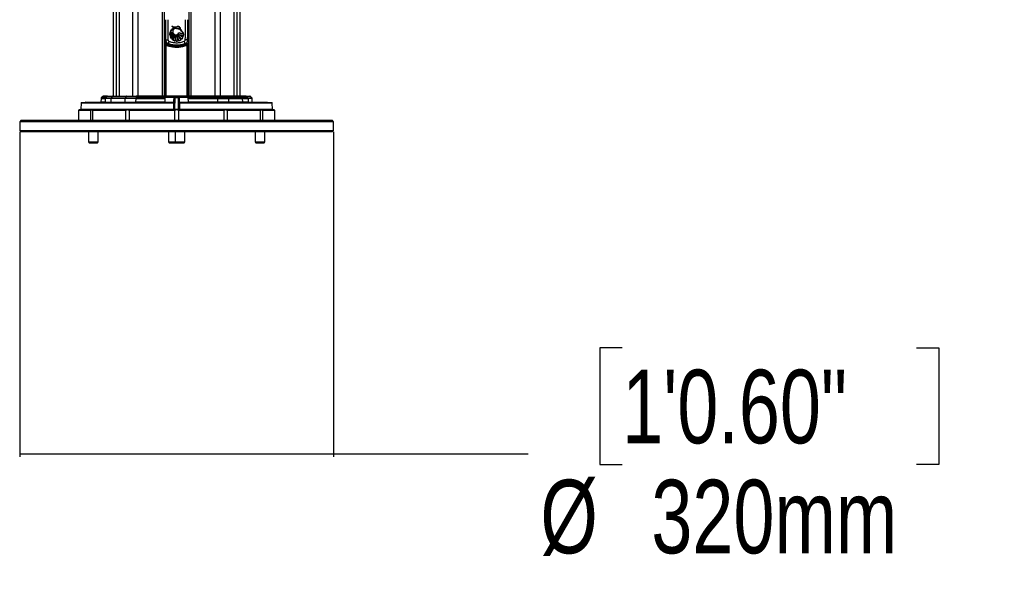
# Model space of a CAD drawing. Header units: millimetres. Extents: x 20 to 26560, y 40 to 17955.
# Tile 79 of 90: x 22239 to 24247, y 598 to 1733. Entities that reach past the tile are written whole.
import ezdxf

# ---------------------------------------------------------------- set-up
doc = ezdxf.new("R2010")
doc.units = ezdxf.units.MM
doc.header["$LTSCALE"] = 2
doc.layers.add('COMPONENT_GEOMETRY', color=7, linetype='Continuous')
doc.styles.add('SLDTEXTSTYLE0', font='TXT', dxfattribs={"width": 0.75})
doc.dimstyles.new('SLDDIMSTYLE0', dxfattribs={"dimtxt": 150, "dimasz": 6.604, "dimexe": 0, "dimexo": 0.0625, "dimgap": 37.5, "dimtad": 0, "dimtih": 1, "dimtoh": 1, "dimdec": 1, "dimrnd": 1e-09, "dimzin": 12, "dimdsep": 46, "dimtxsty": 'SLDTEXTSTYLE0', "dimsah": 1, "dimcen": 0.09, "dimadec": 0, "dimazin": 3, "dimtfac": 1, "dimtdec": 1, "dimtofl": 0, "dimtmove": 0, "dimatfit": 3, "dimfxl": 1, "dimfrac": 2, "dimtolj": 1, "dimtzin": 12, "dimarcsym": 0})

# ---------------------------------------------------------------- blocks, each defined once
blk = doc.blocks.new('_D_5')
at = {"layer": 'COMPONENT_GEOMETRY', "color": 7}
for p, q in [((22239.5, 1504.4), (22239.5, 841.5)), ((22879.5, 1504.4), (22879.5, 841.5)), ((23468.1, 1063.9), (23422.4, 1063.9)), ((23422.4, 1063.9), (23422.4, 825.7)), ((24068.3, 1063.9), (24114, 1063.9)), ((24114, 1063.9), (24114, 825.7)), ((22239.5, 847.8), (22879.5, 847.8)), ((22879.5, 847.8), (23276.3, 847.8)), ((23422.4, 825.7), (23468.1, 825.7)), ((24114, 825.7), (24068.3, 825.7))]:
    blk.add_line(p, q, dxfattribs=at)
for points in [[(22239.5, 847.8), (22246.1, 846.8), (22246.1, 848.8)], [(22879.5, 847.8), (22872.9, 848.8), (22872.9, 846.8)]]:
    blk.add_solid(points, dxfattribs=at)
at = {"layer": 'COMPONENT_GEOMETRY', "color": 7, "char_height": 150, "attachment_point": 1, "style": 'SLDTEXTSTYLE0'}
for s, insert in [('1\'0.60"', (23468.1, 1019.1)), ('%%c', (23301.3, 794.7)), ('320mm', (23527.5, 794.7))]:
    blk.add_mtext(s, dxfattribs=dict(at, insert=insert))

msp = doc.modelspace()

# ---------------------------------------------------------------- linework, layer by layer
at = {"color": 7, "linetype": 'Continuous', "lineweight": 25}
for p, q in [((22429.93, 5793.95), (22429.93, 1576.96)), ((22689.06, 1576.96), (22689.06, 5793.95)), ((22534.86, 1576.96), (22534.86, 5174.87)), ((22584.14, 5174.71), (22584.14, 1576.96)), ((22535.51, 1724.01), (22535.51, 1726.01)), ((22535.51, 1724.01), (22535.51, 1685.76)), ((22546, 1705.27), (22546.56, 1707.57)), ((22546.56, 1707.57), (22551.38, 1706.49)), ((22551.38, 1706.49), (22546.84, 1708.31)), ((22554.74, 1716.1), (22558.69, 1717.26)), ((22583.48, 1726.01), (22583.48, 1724.01)), ((22583.48, 1685.76), (22583.48, 1724.01)), ((22545.89, 1702.06), (22545.91, 1704.48)), ((22552.61, 1704.18), (22545.89, 1702.06)), ((22545.91, 1704.48), (22551.99, 1705.14)), ((22551.99, 1705.14), (22546, 1705.27)), ((22546, 1701.07), (22552.61, 1704.18)), ((22546.69, 1698.4), (22546, 1701.07)), ((22553.35, 1703.43), (22546.69, 1698.4)), ((22547.08, 1697.45), (22553.35, 1703.43)), ((22548.68, 1694.78), (22547.08, 1697.45)), ((22552.09, 1691.59), (22549.45, 1693.85)), ((22556.75, 1689.64), (22553.21, 1690.93)), ((22562.39, 1689.59), (22558.25, 1689.4)), ((22567.92, 1692.04), (22563.82, 1689.96)), ((22572.05, 1696.95), (22569.15, 1693.07)), ((22573.53, 1703.43), (22572.74, 1698.55)), ((22535.07, 1684.86), (22535.51, 1685.76)), ((22537.76, 1680.66), (22535.87, 1680.66)), ((22581.23, 1680.66), (22583.12, 1680.66)), ((22583.92, 1684.86), (22583.48, 1685.76)), ((22405.39, 1572.03), (22405.14, 1564.92)), ((22408.97, 1576.37), (22405.97, 1573.37)), ((22418.6, 1576.96), (22410.39, 1576.96)), ((22413.69, 1572.03), (22413.45, 1564.92)), ((22425.58, 1572.03), (22413.69, 1572.03)), ((22417.21, 1576.37), (22414.27, 1573.37)), ((22414.27, 1573.37), (22426, 1573.37)), ((22428.12, 1576.37), (22417.21, 1576.37)), ((22418.6, 1576.96), (22429.12, 1576.96)), ((22425.58, 1572.03), (22425.41, 1564.92)), ((22453.83, 1572.03), (22425.58, 1572.03)), ((22428.12, 1576.37), (22426, 1573.37)), ((22426, 1573.37), (22454.25, 1573.37)), ((22456.37, 1576.37), (22428.12, 1576.37)), ((22429.12, 1576.96), (22457.37, 1576.96)), ((22453.83, 1572.03), (22453.66, 1564.92)), ((22476.02, 1572.03), (22453.83, 1572.03)), ((22456.37, 1576.37), (22454.25, 1573.37)), ((22454.25, 1573.37), (22476.14, 1573.37)), ((22476.73, 1576.37), (22456.37, 1576.37)), ((22457.37, 1576.96), (22477.01, 1576.96)), ((22476.02, 1572.03), (22475.98, 1564.92)), ((22476.73, 1576.37), (22476.14, 1573.37)), ((22536.63, 1576.96), (22477.01, 1576.96)), ((22535.71, 1574.49), (22535.38, 1564.92)), ((22536.63, 1576.95), (22536.5, 1575.46)), ((22555.92, 1575.46), (22536.5, 1575.46)), ((22537.62, 1577.86), (22581.37, 1577.86)), ((22554.15, 1574.46), (22554.15, 1574.49)), ((22554.51, 1550.47), (22554.91, 1573.49)), ((22554.91, 1573.49), (22554.92, 1574.48)), ((22555.91, 1573.49), (22555.5, 1550.47)), ((22555.92, 1575.46), (22555.91, 1573.49)), ((22563.09, 1573.49), (22555.91, 1573.49)), ((22555.92, 1575.46), (22563.07, 1575.46)), ((22563.09, 1573.49), (22563.07, 1575.46)), ((22563.49, 1550.47), (22563.09, 1573.49)), ((22582.5, 1575.46), (22563.13, 1575.46)), ((22564.07, 1574.48), (22564.09, 1573.49)), ((22564.09, 1573.49), (22564.49, 1550.47)), ((22564.84, 1574.49), (22564.84, 1574.46)), ((22641.98, 1576.96), (22582.36, 1576.96)), ((22582.5, 1575.46), (22582.37, 1576.95)), ((22583.61, 1564.92), (22583.28, 1574.49)), ((22661.62, 1576.96), (22641.98, 1576.96)), ((22642.26, 1576.37), (22642.85, 1573.37)), ((22642.26, 1576.37), (22662.62, 1576.37)), ((22664.74, 1573.37), (22642.85, 1573.37)), ((22642.97, 1572.03), (22643.02, 1564.92)), ((22642.97, 1572.03), (22665.16, 1572.03)), ((22689.87, 1576.96), (22661.62, 1576.96)), ((22662.62, 1576.37), (22664.74, 1573.37)), ((22662.62, 1576.37), (22690.87, 1576.37)), ((22692.99, 1573.37), (22664.74, 1573.37)), ((22665.16, 1572.03), (22665.33, 1564.92)), ((22665.16, 1572.03), (22693.41, 1572.03)), ((22700.39, 1576.96), (22689.87, 1576.96)), ((22690.87, 1576.37), (22692.99, 1573.37)), ((22690.87, 1576.37), (22701.78, 1576.37)), ((22704.72, 1573.37), (22692.99, 1573.37)), ((22693.41, 1572.03), (22693.58, 1564.92)), ((22693.41, 1572.03), (22705.3, 1572.03)), ((22700.39, 1576.96), (22708.6, 1576.96)), ((22701.78, 1576.37), (22704.72, 1573.37)), ((22705.3, 1572.03), (22705.54, 1564.92)), ((22713.02, 1573.37), (22710.02, 1576.37)), ((22713.85, 1564.92), (22713.6, 1572.03)), ((22384.42, 1547.96), (22359.53, 1547.96)), ((22359.53, 1547.96), (22359.53, 1527.96)), ((22361.5, 1549.96), (22360.49, 1548.95)), ((22361.5, 1549.96), (22555.01, 1549.96)), ((22364.63, 1562.99), (22364.3, 1550.47)), ((22365.63, 1563.96), (22551.15, 1563.96)), ((22374.02, 1564.52), (22374.02, 1563.96)), ((22374.78, 1564.52), (22374.78, 1563.96)), ((22378.17, 1564.52), (22378.17, 1563.96)), ((22381.32, 1564.46), (22381.32, 1563.96)), ((22381.32, 1564.46), (22384.51, 1564.46)), ((22381.32, 1564.46), (22381.32, 1563.96)), ((22381.32, 1564.46), (22381.32, 1564.46)), ((22383.5, 1564.52), (22383.5, 1564.46)), ((22383.79, 1564.52), (22383.79, 1564.46)), ((22383.88, 1564.52), (22383.88, 1564.46)), ((22383.92, 1564.52), (22383.92, 1564.46)), ((22384.04, 1564.52), (22384.04, 1564.46)), ((22384.12, 1564.52), (22384.12, 1564.46)), ((22384.32, 1564.52), (22384.32, 1564.46)), ((22384.4, 1564.52), (22384.4, 1563.96)), ((22384.42, 1527.96), (22384.42, 1547.96)), ((22384.51, 1564.52), (22384.51, 1563.96)), ((22384.58, 1564.52), (22384.58, 1563.96)), ((22385.95, 1564.46), (22385.95, 1563.96)), ((22386.28, 1563.96), (22386.28, 1564.52)), ((22456.22, 1547.96), (22388.23, 1547.96)), ((22388.23, 1547.96), (22388.23, 1527.96)), ((22392.48, 1564.52), (22392.48, 1563.96)), ((22392.58, 1564.46), (22392.58, 1563.96)), ((22393.91, 1563.96), (22393.91, 1564.52)), ((22394.25, 1564.46), (22397.36, 1564.46)), ((22397.36, 1564.46), (22397.36, 1563.96)), ((22413.45, 1564.92), (22425.41, 1564.92)), ((22425.41, 1564.92), (22453.66, 1564.92)), ((22453.66, 1564.92), (22475.98, 1564.92)), ((22456.22, 1527.96), (22456.22, 1547.96)), ((22555.69, 1547.96), (22462.81, 1547.96)), ((22462.81, 1547.96), (22462.81, 1527.96)), ((22553.77, 1563.9), (22551.15, 1563.96)), ((22551.48, 1564.92), (22553.98, 1564.81)), ((22555.5, 1549.96), (22555.01, 1549.96)), ((22555.5, 1549.96), (22555.5, 1550.47)), ((22555.5, 1550.47), (22563.49, 1550.47)), ((22563.49, 1549.96), (22555.5, 1549.96)), ((22555.69, 1527.96), (22555.69, 1547.96)), ((22656.18, 1547.96), (22563.3, 1547.96)), ((22563.3, 1547.96), (22563.3, 1527.96)), ((22563.49, 1549.96), (22563.49, 1550.47)), ((22563.99, 1549.96), (22563.49, 1549.96)), ((22563.99, 1549.96), (22757.5, 1549.96)), ((22565.01, 1564.81), (22567.51, 1564.92)), ((22567.85, 1563.96), (22565.23, 1563.9)), ((22567.85, 1563.96), (22753.36, 1563.96)), ((22665.33, 1564.92), (22643.02, 1564.92)), ((22656.18, 1527.96), (22656.18, 1547.96)), ((22730.77, 1547.96), (22662.77, 1547.96)), ((22662.77, 1547.96), (22662.77, 1527.96)), ((22693.58, 1564.92), (22665.33, 1564.92)), ((22705.54, 1564.92), (22693.58, 1564.92)), ((22713.03, 1564.46), (22713.03, 1563.96)), ((22715.67, 1563.96), (22715.67, 1564.52)), ((22725.08, 1564.52), (22725.08, 1564.46)), ((22725.13, 1564.52), (22725.13, 1564.46)), ((22725.15, 1564.52), (22725.15, 1564.46)), ((22725.18, 1564.52), (22725.18, 1564.46)), ((22725.24, 1564.52), (22725.24, 1564.46)), ((22725.37, 1564.52), (22725.37, 1564.46)), ((22725.97, 1564.52), (22725.97, 1563.96)), ((22728.52, 1563.96), (22728.52, 1564.52)), ((22729.15, 1564.52), (22729.15, 1563.96)), ((22729.47, 1564.46), (22729.47, 1564.52)), ((22730.77, 1527.96), (22730.77, 1547.96)), ((22731.77, 1563.96), (22731.77, 1564.52)), ((22733.13, 1564.52), (22733.13, 1564.46)), ((22759.46, 1547.96), (22734.57, 1547.96)), ((22734.57, 1547.96), (22734.57, 1527.96)), ((22734.86, 1564.46), (22734.86, 1564.52)), ((22734.95, 1564.46), (22734.95, 1564.52)), ((22735.49, 1563.96), (22735.49, 1564.52)), ((22739.26, 1563.96), (22739.26, 1564.52)), ((22742.56, 1563.96), (22742.56, 1564.52)), ((22744.64, 1563.96), (22744.64, 1564.52)), ((22744.97, 1563.96), (22744.97, 1564.52)), ((22754.69, 1550.47), (22754.36, 1562.99)), ((22758.51, 1548.95), (22757.5, 1549.96)), ((22759.46, 1527.96), (22759.46, 1547.96)), ((22242.5, 1527.96), (22239.5, 1524.96)), ((22242.5, 1527.96), (22335.34, 1527.96)), ((22335.34, 1527.96), (22876.5, 1527.96)), ((22879.5, 1524.96), (22876.5, 1527.96)), ((22239.5, 1524.96), (22239.5, 1506.96)), ((22333.22, 1524.96), (22239.5, 1524.96)), ((22239.5, 1506.96), (22242.5, 1503.96)), ((22239.5, 1506.96), (22333.22, 1506.96)), ((22879.5, 1524.96), (22333.22, 1524.96)), ((22333.22, 1506.96), (22879.5, 1506.96)), ((22876.5, 1503.96), (22879.5, 1506.96)), ((22879.5, 1506.96), (22879.5, 1524.96)), ((22335.34, 1503.96), (22242.5, 1503.96)), ((22876.5, 1503.96), (22335.34, 1503.96)), ((22379.64, 1503.96), (22379.64, 1483.62)), ((22399.64, 1483.62), (22399.64, 1503.96)), ((22542.62, 1503.96), (22542.62, 1483.62)), ((22556.37, 1503.96), (22556.37, 1483.62)), ((22576.37, 1483.62), (22576.37, 1503.96)), ((22719.36, 1503.96), (22719.36, 1483.62)), ((22739.36, 1483.62), (22739.36, 1503.96)), ((22379.64, 1483.62), (22381.29, 1481.96)), ((22379.64, 1483.62), (22384.04, 1483.62)), ((22381.29, 1481.96), (22384.97, 1481.96)), ((22384.04, 1483.62), (22399.64, 1483.62)), ((22384.97, 1481.96), (22397.98, 1481.96)), ((22397.98, 1481.96), (22399.64, 1483.62)), ((22542.62, 1483.62), (22544.28, 1481.96)), ((22542.62, 1483.62), (22556.37, 1483.62)), ((22544.28, 1481.96), (22558.03, 1481.96)), ((22556.37, 1483.62), (22558.03, 1481.96)), ((22556.37, 1483.62), (22574.66, 1483.62)), ((22558.03, 1481.96), (22573.29, 1481.96)), ((22573.29, 1481.96), (22574.71, 1481.96)), ((22574.66, 1483.62), (22576.37, 1483.62)), ((22574.71, 1481.96), (22576.37, 1483.62)), ((22719.36, 1483.62), (22721.01, 1481.96)), ((22719.36, 1483.62), (22739.36, 1483.62)), ((22721.01, 1481.96), (22737.7, 1481.96)), ((22737.7, 1481.96), (22739.36, 1483.62))]:
    msp.add_line(p, q, dxfattribs=at)
at = {"color": 8, "linetype": 'Continuous', "lineweight": 25}
for p, q in [((22429.94, 5793.95), (22429.94, 1576.96)), ((22436.74, 1576.96), (22436.74, 5791.71)), ((22442.21, 5791.49), (22442.21, 1576.96)), ((22470.46, 1576.96), (22470.46, 5789.43)), ((22480.66, 5788.93), (22480.66, 1576.96)), ((22638.33, 1576.96), (22638.33, 5788.93)), ((22648.53, 5789.43), (22648.53, 1576.96)), ((22676.78, 1576.96), (22676.78, 5791.49)), ((22682.25, 5791.71), (22682.25, 1576.96)), ((22689.05, 1576.96), (22689.05, 5793.95)), ((22530.57, 1576.96), (22530.57, 5179.69)), ((22588.43, 5179.82), (22588.43, 1576.96)), ((22534.86, 1728.88), (22536.58, 1728.88)), ((22536.58, 1726.88), (22534.86, 1726.88)), ((22584.14, 1726.88), (22582.46, 1726.88)), ((22582.49, 1728.88), (22584.14, 1728.88)), ((22535.51, 1726.01), (22536.58, 1726.01)), ((22536.59, 1724.01), (22535.51, 1724.01)), ((22583.48, 1724.01), (22582.43, 1724.01)), ((22582.45, 1726.01), (22583.48, 1726.01)), ((22534.86, 1685.92), (22535.51, 1685.76)), ((22535.07, 1684.86), (22534.86, 1684.97)), ((22534.86, 1684.58), (22534.94, 1684.75)), ((22535.87, 1576.96), (22535.87, 1680.66)), ((22537.76, 1680.66), (22537.76, 1577.86)), ((22581.23, 1577.86), (22581.23, 1680.66)), ((22583.12, 1680.66), (22583.12, 1576.96)), ((22584.14, 1684.97), (22583.92, 1684.86)), ((22584.05, 1684.75), (22584.14, 1684.58)), ((22405.39, 1572.03), (22413.69, 1572.03)), ((22414.27, 1573.37), (22405.97, 1573.37)), ((22408.97, 1576.37), (22417.21, 1576.37)), ((22476.02, 1572.03), (22535.63, 1572.03)), ((22535.67, 1573.37), (22476.14, 1573.37)), ((22476.73, 1576.37), (22536.58, 1576.37)), ((22554.15, 1574.49), (22535.71, 1574.49)), ((22582.37, 1576.95), (22536.63, 1576.95)), ((22583.28, 1574.49), (22564.84, 1574.49)), ((22582.42, 1576.37), (22642.26, 1576.37)), ((22642.85, 1573.37), (22583.32, 1573.37)), ((22583.37, 1572.03), (22642.97, 1572.03)), ((22710.02, 1576.37), (22701.78, 1576.37)), ((22704.72, 1573.37), (22713.02, 1573.37)), ((22713.6, 1572.03), (22705.3, 1572.03)), ((22364.3, 1550.47), (22553.54, 1550.47)), ((22553.75, 1562.99), (22364.63, 1562.99)), ((22413.45, 1564.92), (22405.14, 1564.92)), ((22535.38, 1564.92), (22475.98, 1564.92)), ((22535.38, 1564.92), (22551.48, 1564.92)), ((22754.36, 1562.99), (22565.24, 1562.99)), ((22565.46, 1550.47), (22754.69, 1550.47)), ((22567.51, 1564.92), (22583.61, 1564.92)), ((22643.02, 1564.92), (22583.61, 1564.92)), ((22705.54, 1564.92), (22713.85, 1564.92))]:
    msp.add_line(p, q, dxfattribs=at)
at = {"color": 8, "linetype": 'Continuous', "lineweight": 25, "flags": 128}
for points in [[(22537.08, 1691.54), (22537.14, 1691.55), (22537.45, 1691.56), (22537.99, 1691.57), (22538.75, 1691.6), (22539.68, 1691.62), (22540.73, 1691.66), (22541.86, 1691.69)], [(22581.91, 1691.54), (22581.85, 1691.55), (22581.55, 1691.56), (22581, 1691.57), (22580.24, 1691.6), (22579.31, 1691.62), (22578.26, 1691.66), (22577.14, 1691.69)]]:
    msp.add_lwpolyline(points, dxfattribs=at)
at = {"color": 7, "linetype": 'Continuous', "lineweight": 25, "flags": 128}
for points in [[(22476.73, 1576.37), (22476.76, 1576.51), (22476.79, 1576.62), (22476.82, 1576.72), (22476.86, 1576.81), (22476.9, 1576.87), (22476.93, 1576.92), (22476.97, 1576.95), (22477.01, 1576.96)], [(22553.98, 1564.81), (22554.02, 1566.81), (22554.15, 1574.46)], [(22564.84, 1574.46), (22564.88, 1572.46), (22565.01, 1564.81)], [(22642.26, 1576.37), (22642.23, 1576.51), (22642.2, 1576.62), (22642.17, 1576.72), (22642.13, 1576.81), (22642.1, 1576.87), (22642.06, 1576.92), (22642.02, 1576.95), (22641.98, 1576.96)], [(22551.15, 1563.96), (22551.21, 1563.98), (22551.27, 1564.03), (22551.33, 1564.12), (22551.38, 1564.24), (22551.42, 1564.39), (22551.45, 1564.55), (22551.47, 1564.73), (22551.48, 1564.92)], [(22553.54, 1550.47), (22553.56, 1551.96), (22553.7, 1559.95), (22553.75, 1562.99)], [(22565.24, 1562.99), (22565.27, 1560.99), (22565.41, 1552.99), (22565.46, 1550.47)], [(22567.85, 1563.96), (22567.78, 1563.98), (22567.72, 1564.03), (22567.66, 1564.12), (22567.61, 1564.24), (22567.57, 1564.39), (22567.54, 1564.55), (22567.52, 1564.73), (22567.51, 1564.92)]]:
    msp.add_lwpolyline(points, dxfattribs=at)
at = {"color": 7, "linetype": 'Continuous', "lineweight": 25}
for centre, radius, start, end in [((22559.69, 1703.17), 13.84, 161.44205, 171.26478), ((22555.23, 1734.93), 28.7, 252.42277, 262.29992), ((22559.69, 1703.17), 13.84, 110.92308, 158.17558), ((22562.12, 1739.9), 35.09, 244.1715, 252.17965), ((22557.79, 1731.37), 14.14, 234.94908, 273.63364), ((22556.04, 1731.78), 13.58, 242.03083, 289.44489), ((22558.25, 1708.71), 6.69, 90, 335.57879), ((22563.96, 1692), 25.8, 101.77962, 110.92308), ((22534.94, 1677.39), 47.29, 35.54171, 50.97656), ((22533.98, 1683.77), 44.73, 28.15211, 43.18066), ((22575.14, 1675.32), 34.02, 156.53496, 164.84941), ((22559.69, 1703.17), 13.84, 174.57632, 184.60696), ((22540.6, 1730.47), 28.9, 280.55002, 294.57239), ((22546.1, 1730.91), 26.44, 269.57505, 282.86036), ((22549.83, 1743.13), 38.05, 264.23199, 273.24999), ((22538.2, 1726.17), 26.29, 287.27052, 303.24982), ((22559.69, 1703.17), 13.84, 188.73522, 200.1624), ((22529.31, 1728.35), 34.64, 300.12791, 313.97092), ((22529.52, 1722.17), 30.32, 305.37994, 321.8112), ((22559.69, 1703.17), 13.84, 204.39198, 217.30176), ((22529.12, 1713.82), 27.3, 315.76871, 336.04373), ((22525.46, 1711.96), 30.06, 322.95646, 342.12936), ((22559.69, 1703.17), 13.84, 222.28808, 236.73372), ((22514.81, 1707.96), 40.72, 336.30302, 351.80796), ((22525.23, 1701.43), 29.89, 339.42574, 1.38433), ((22559.69, 1703.17), 13.84, 242.12155, 257.73891), ((22528.88, 1691.29), 29.43, 356.32352, 20.40871), ((22527.57, 1694.91), 29.65, 349.76985, 12.94962), ((22534.88, 1683.18), 29.72, 13.1802, 38.17055), ((22532.5, 1685.95), 30.11, 6.95015, 31.21386), ((22559.69, 1703.17), 13.84, 264.04777, 281.25434), ((22545.85, 1678.83), 27.31, 31.41666, 57.40516), ((22541.23, 1679.67), 29.41, 24.86126, 48.91516), ((22554.06, 1672.42), 32.12, 54.4516, 73.94533), ((22548.41, 1672.72), 33.85, 45.7104, 64.57885), ((22559.69, 1703.17), 13.84, 287.39151, 306.4775), ((22561.21, 1676.45), 29.66, 65.45324, 83.93443), ((22559.69, 1703.17), 13.84, 313.14447, 333.28762), ((22559.69, 1703.17), 13.84, 340.52847, 1.07012), ((22543.85, 1675.32), 34.02, 15.15059, 23.46504), ((22559.5, 1734.09), 54.95, 243.6072, 296.3928), ((22559.5, 1734.09), 53.95, 243.6072, 296.3928), ((22537.88, 1680.66), 2, 68.23445, 179.80602), ((22548.04, 1677.02), 10.91, 149.76079, 160.50433), ((22581.12, 1680.66), 2, 0.19398, 111.76555), ((22570.95, 1677.02), 10.91, 19.49567, 30.23921), ((22407.39, 1571.96), 2, 135, 178), ((22410.39, 1574.96), 2, 90, 135), ((22415.71, 1571.96), 2.02, 135.69298, 178.13155), ((22418.6, 1575.02), 1.94, 90.10104, 135.7072), ((22428.04, 1572.01), 2.45, 146.25515, 179.56383), ((22429.18, 1575.71), 1.25, 92.7971, 147.92528), ((22456.29, 1572.01), 2.45, 146.25515, 179.56383), ((22457.43, 1575.71), 1.25, 92.7971, 147.92528), ((22483.59, 1572.06), 7.57, 169.98797, 180.21549), ((22536.71, 1574.46), 1, 90, 178), ((22537.62, 1576.86), 1, 90, 175), ((22554.54, 1580.85), 6.36, 266.50996, 273.49004), ((22554.41, 1580.02), 5.57, 267.29606, 275.28267), ((22555.41, 1559.17), 14.34, 88.00162, 91.99838), ((22555.92, 1574.46), 1, 90, 179), ((22563.07, 1574.46), 1, 1, 90), ((22563.59, 1559.17), 14.34, 88.00162, 91.99838), ((22564.46, 1580.85), 6.36, 266.50996, 273.49004), ((22564.58, 1580.02), 5.57, 264.71733, 272.70394), ((22581.37, 1576.86), 1, 5, 90), ((22582.28, 1574.46), 1, 2, 90), ((22635.4, 1572.06), 7.57, 359.78451, 10.01203), ((22661.56, 1575.71), 1.25, 32.07472, 87.2029), ((22662.7, 1572.01), 2.45, 0.43617, 33.74485), ((22689.81, 1575.71), 1.25, 32.07472, 87.2029), ((22690.95, 1572.01), 2.45, 0.43617, 33.74485), ((22700.39, 1575.02), 1.94, 44.2928, 89.89896), ((22703.28, 1571.96), 2.02, 1.86845, 44.30702), ((22708.6, 1574.96), 2, 45, 90), ((22711.61, 1571.96), 2, 2, 45), ((22364.8, 1550.46), 0.5, 178.5, 270), ((22365.63, 1562.96), 1, 90, 178.5), ((22404.14, 1564.96), 1, 270, 358), ((22412.46, 1564.95), 0.99, 270.54678, 358.58792), ((22424.53, 1564.82), 0.881, 281.02808, 6.54647), ((22452.78, 1564.82), 0.881, 281.02808, 6.54647), ((22474.62, 1564.7), 1.38, 327.51857, 9.41028), ((22534.38, 1564.96), 1, 270, 358), ((22557.79, 1550.34), 4.25, 178.24249, 185.16508), ((22554.15, 1572.35), 9.37, 267.54715, 273.48309), ((22553.79, 1564.87), 0.97, 268.78279, 357.28955), ((22551.83, 1564.85), 2.15, 333.93044, 358.98254), ((22554.25, 1570.34), 5.54, 267.29946, 275.29159), ((22555.01, 1550.46), 0.5, 179, 270), ((22563.99, 1550.46), 0.5, 270, 1), ((22565.21, 1564.87), 0.97, 182.71045, 271.21721), ((22564.75, 1570.34), 5.54, 264.70841, 272.70054), ((22564.84, 1572.35), 9.37, 266.51691, 272.45285), ((22567.16, 1564.85), 2.15, 181.01746, 206.06956), ((22561.21, 1550.34), 4.25, 354.83492, 1.75751), ((22584.61, 1564.96), 1, 182, 270), ((22644.38, 1564.7), 1.38, 170.58972, 212.48143), ((22666.21, 1564.82), 0.881, 173.45353, 258.97192), ((22694.46, 1564.82), 0.881, 173.45353, 258.97192), ((22706.53, 1564.95), 0.99, 181.41208, 269.45322), ((22714.85, 1564.96), 1, 182, 210.68315), ((22753.36, 1562.96), 1, 1.5, 90), ((22754.19, 1550.46), 0.5, 270, 1.5)]:
    msp.add_arc(centre, radius, start, end, dxfattribs=at)
at = {"color": 8, "linetype": 'Continuous', "lineweight": 25}
for centre, major_axis, ratio, start_param, end_param in [((22535.51, 1725.91), (4, 0), 0.0261859, 1.5707963, 1.7358167), ((22535.51, 1723.91), (2, 0), 0.0523718, 1.5707963, 1.9055588), ((22583.48, 1725.91), (4, 0), 0.0261859, 1.4057759, 1.5707963), ((22583.48, 1723.91), (2, 0), 0.0523718, 1.2360338, 1.5707963), ((22586.13, 1734.09), (76.45, 0), 0.9272366, 3.977288, 3.9950774), ((22532.86, 1734.09), (76.45, 0), 0.9272366, 5.4297005, 5.44749)]:
    msp.add_ellipse(centre, major_axis=major_axis, ratio=ratio, start_param=start_param, end_param=end_param, dxfattribs=at)
at = {"color": 7, "linetype": 'Continuous', "lineweight": 25}
for centre, major_axis, start_param, end_param in [((22555.51, 1550.46), (1, -0.01), 1.5710248, 3.1415165), ((22563.49, 1550.46), (1, 0.01), 0.0000761, 1.5705679)]:
    msp.add_ellipse(centre, major_axis=major_axis, ratio=0.0087242, start_param=start_param, end_param=end_param, dxfattribs=at)
for points, knots in [([(22536.56, 1732.83), (22536.55, 1726.43), (22536.53, 1712.66), (22536.92, 1698.9), (22537.13, 1691.55)], [0, 0, 0, 0, 0.4652827, 1, 1, 1, 1]), ([(22541.27, 1732.97), (22541.28, 1727.87), (22541.32, 1714.11), (22541.65, 1700.35), (22541.86, 1691.69)], [0, 0, 0, 0, 0.3702147, 1, 1, 1, 1]), ([(22577.14, 1691.69), (22577.35, 1700.35), (22577.68, 1714.11), (22577.71, 1727.87), (22577.72, 1732.97)], [0, 0, 0, 0, 0.6297853, 1, 1, 1, 1]), ([(22581.89, 1691.55), (22581.97, 1694.31), (22582.33, 1706.78), (22582.57, 1720.59), (22582.47, 1731.63), (22582.46, 1732.97)], [0, 0, 0, 0, 0.2003852, 0.9033327, 1, 1, 1, 1]), ([(22546.84, 1708.31), (22547.56, 1709.7), (22549, 1712.47), (22552.06, 1714.92), (22554.11, 1715.82), (22554.74, 1716.1)], [0, 0, 0, 0, 0.4088162, 0.8176294, 1, 1, 1, 1]), ([(22549.67, 1719.79), (22551.09, 1719.21), (22553.92, 1718.05), (22557.78, 1718.15), (22559.9, 1718.78), (22560.56, 1718.98)], [0, 0, 0, 0, 0.4073123, 0.8146318, 1, 1, 1, 1]), ([(22558.69, 1717.26), (22557.08, 1717.29), (22553.86, 1717.37), (22551.07, 1718.98), (22549.67, 1719.79)], [0, 0, 0, 0, 0.4994679, 1, 1, 1, 1]), ([(22558.25, 1715.39), (22557.5, 1715.32), (22556, 1715.17), (22553.99, 1714.02), (22552.47, 1712.32), (22551.6, 1710.2), (22551.48, 1707.92), (22552.12, 1705.72), (22553.46, 1703.86), (22555.33, 1702.55), (22557.53, 1701.93), (22559.82, 1702.07), (22561.92, 1702.97), (22563.47, 1704.35), (22564.09, 1705.47), (22564.34, 1705.94)], [0, 0, 0, 0, 0.078696, 0.1573916, 0.2360954, 0.3148018, 0.3934965, 0.4721808, 0.5508705, 0.6295737, 0.7082803, 0.7869767, 0.8656654, 0.9443584, 1, 1, 1, 1]), ([(22564.72, 1714.13), (22564.56, 1714.2), (22564.1, 1714.42), (22563.01, 1714.34), (22561.61, 1714.79), (22559.99, 1715.33), (22558.83, 1715.37), (22558.25, 1715.39)], [0, 0, 0, 0, 0.07667783, 0.22832726, 0.48072248, 0.73671617, 1, 1, 1, 1]), ([(22558.25, 1715.39), (22559.07, 1715.35), (22560.59, 1715.26), (22562.31, 1714.44), (22563.58, 1714.39), (22564.29, 1714.35), (22564.6, 1714.19), (22564.72, 1714.13)], [0, 0, 0, 0, 0.36993582, 0.68297673, 0.84103134, 0.94225666, 1, 1, 1, 1]), ([(22558.25, 1715.39), (22559.47, 1715.19), (22561.22, 1714.91), (22563.14, 1714.37), (22564.13, 1714.39), (22564.52, 1714.22), (22564.72, 1714.13)], [0, 0, 0, 0, 0.5598891, 0.8057975, 0.903562, 1, 1, 1, 1]), ([(22566.6, 1714.38), (22566.64, 1714.77), (22566.72, 1715.53), (22566.34, 1716.68), (22565.62, 1717.77), (22564.49, 1718.71), (22562.87, 1719.24), (22561.49, 1719.26), (22560.7, 1719.02), (22560.56, 1718.98)], [0, 0, 0, 0, 0.1258452, 0.2510515, 0.3934031, 0.5575673, 0.7264656, 0.952102, 1, 1, 1, 1]), ([(22566.6, 1714.38), (22566.64, 1714.76), (22566.72, 1715.52), (22566.24, 1716.98), (22565.02, 1718.49), (22562.81, 1719.36), (22561.31, 1719.11), (22560.56, 1718.98)], [0, 0, 0, 0, 0.1258635, 0.251162, 0.5007222, 0.7496369, 1, 1, 1, 1]), ([(22560.56, 1718.98), (22561.17, 1719.09), (22562.29, 1719.3), (22563.98, 1718.96), (22565.33, 1718.1), (22566.28, 1716.86), (22566.74, 1715.55), (22566.64, 1714.72), (22566.6, 1714.38)], [0, 0, 0, 0, 0.2033055, 0.3772325, 0.5573721, 0.7229109, 0.8900688, 1, 1, 1, 1]), ([(22564.25, 1716.52), (22564.26, 1716.54), (22564.29, 1716.59), (22564.37, 1716.64), (22564.5, 1716.68), (22564.72, 1716.67), (22564.99, 1716.57), (22565.21, 1716.41), (22565.33, 1716.25), (22565.38, 1716.13), (22565.38, 1716.03), (22565.35, 1715.96), (22565.3, 1715.89), (22565.21, 1715.84), (22565.05, 1715.81), (22564.82, 1715.84), (22564.55, 1715.95), (22564.36, 1716.12), (22564.26, 1716.27), (22564.22, 1716.38), (22564.22, 1716.46), (22564.24, 1716.51), (22564.25, 1716.52)], [0, 0, 0, 0, 0.0245129, 0.0489015, 0.0887653, 0.1535074, 0.2555425, 0.3608651, 0.4092975, 0.4500909, 0.4770566, 0.5042275, 0.5276125, 0.5576441, 0.6023812, 0.676251, 0.7854995, 0.8728937, 0.9199087, 0.9561706, 0.9822066, 1, 1, 1, 1]), ([(22573.42, 1704.88), (22572.14, 1706.55), (22569.55, 1709.93), (22566.34, 1712.72), (22564.72, 1714.13)], [0, 0, 0, 0, 0.4954474, 1, 1, 1, 1]), ([(22566.6, 1714.38), (22567.88, 1712.93), (22570.47, 1709.98), (22572.43, 1706.59), (22573.42, 1704.88)], [0, 0, 0, 0, 0.49568705, 1, 1, 1, 1]), ([(22537.09, 1691.55), (22537.09, 1691.51), (22537.02, 1690.74), (22537.42, 1689.24), (22538.35, 1687.23), (22539.86, 1685.59), (22541.25, 1684.61), (22542.13, 1684.31), (22542.32, 1684.24)], [0, 0, 0, 0, 0.0124313, 0.2430258, 0.4738318, 0.7068779, 0.9369441, 1, 1, 1, 1]), ([(22541.86, 1691.69), (22541.88, 1691.43), (22541.95, 1690.83), (22542.35, 1690.06), (22543.01, 1689.33), (22543.59, 1689.04), (22543.94, 1688.86)], [0, 0, 0, 0, 0.2084648, 0.4851414, 0.6864177, 1, 1, 1, 1]), ([(22543.94, 1688.86), (22544.47, 1688.66), (22547.19, 1687.65), (22552.36, 1686.36), (22559.7, 1685.75), (22567.44, 1686.38), (22572.49, 1688.03), (22575.05, 1688.86)], [0, 0, 0, 0, 0.0537251, 0.2738875, 0.5002057, 0.7457789, 1, 1, 1, 1]), ([(22554.06, 1702.74), (22553.35, 1701.31), (22551.91, 1698.42), (22549.77, 1696.01), (22548.68, 1694.78)], [0, 0, 0, 0, 0.4921251, 1, 1, 1, 1]), ([(22549.45, 1693.85), (22550.39, 1695.22), (22552.3, 1697.98), (22553.47, 1701.14), (22554.06, 1702.74)], [0, 0, 0, 0, 0.49296194, 1, 1, 1, 1]), ([(22555.11, 1702.16), (22554.79, 1700.36), (22554.14, 1696.74), (22552.78, 1693.32), (22552.09, 1691.59)], [0, 0, 0, 0, 0.49540761, 1, 1, 1, 1]), ([(22553.21, 1690.93), (22553.79, 1692.72), (22554.97, 1696.37), (22555.06, 1700.2), (22555.11, 1702.16)], [0, 0, 0, 0, 0.4907636, 1, 1, 1, 1]), ([(22556.46, 1701.55), (22556.75, 1699.93), (22557.34, 1696.65), (22557.22, 1692.62), (22556.85, 1690.3), (22556.75, 1689.64)], [0, 0, 0, 0, 0.4109164, 0.8337494, 1, 1, 1, 1]), ([(22558.25, 1689.4), (22558.28, 1691.03), (22558.32, 1694.34), (22557.53, 1698.42), (22556.73, 1700.78), (22556.46, 1701.55)], [0, 0, 0, 0, 0.3954651, 0.8023983, 1, 1, 1, 1]), ([(22558.25, 1701.55), (22559.04, 1700.08), (22560.66, 1697.1), (22561.88, 1693), (22562.26, 1690.45), (22562.39, 1689.59)], [0, 0, 0, 0, 0.392553, 0.7964907, 1, 1, 1, 1]), ([(22563.82, 1689.96), (22563.37, 1691.54), (22562.45, 1694.76), (22560.42, 1698.61), (22558.83, 1700.76), (22558.25, 1701.55)], [0, 0, 0, 0, 0.3811251, 0.7733014, 1, 1, 1, 1]), ([(22560.56, 1701.84), (22561.73, 1700.71), (22564.12, 1698.42), (22566.45, 1694.99), (22567.56, 1692.76), (22567.92, 1692.04)], [0, 0, 0, 0, 0.395931, 0.8033472, 1, 1, 1, 1]), ([(22569.15, 1693.07), (22568.3, 1694.32), (22566.57, 1696.86), (22563.58, 1699.75), (22561.43, 1701.24), (22560.56, 1701.84)], [0, 0, 0, 0, 0.3664268, 0.7434747, 1, 1, 1, 1]), ([(22562.95, 1703.29), (22564.57, 1702.43), (22567.87, 1700.69), (22570.64, 1698.21), (22572.05, 1696.95)], [0, 0, 0, 0, 0.4931773, 1, 1, 1, 1]), ([(22572.74, 1698.55), (22571.23, 1699.54), (22568.17, 1701.53), (22564.7, 1702.7), (22562.95, 1703.29)], [0, 0, 0, 0, 0.4927152, 1, 1, 1, 1]), ([(22564.34, 1705.94), (22565.9, 1705.71), (22569.07, 1705.25), (22572.03, 1704.04), (22573.53, 1703.43)], [0, 0, 0, 0, 0.4934454, 1, 1, 1, 1]), ([(22575.05, 1688.86), (22575.13, 1688.9), (22575.55, 1689.07), (22576.22, 1689.53), (22576.76, 1690.26), (22577.06, 1690.99), (22577.11, 1691.42), (22577.14, 1691.69)], [0, 0, 0, 0, 0.070163, 0.3615782, 0.6522681, 0.7852691, 1, 1, 1, 1]), ([(22576.67, 1684.24), (22577.32, 1684.53), (22578.69, 1685.16), (22580.34, 1686.81), (22581.46, 1688.87), (22581.95, 1690.53), (22581.88, 1691.42), (22581.87, 1691.55)], [0, 0, 0, 0, 0.2229174, 0.4718141, 0.7179223, 0.9604776, 1, 1, 1, 1]), ([(22534.94, 1684.75), (22535.18, 1684.63), (22535.66, 1684.39), (22536.45, 1684.01), (22536.98, 1683.75), (22537.31, 1683.59), (22537.4, 1683.54), (22537.4, 1683.54)], [0, 0, 0, 0, 0.2285857, 0.4569509, 0.8465227, 0.9963843, 1, 1, 1, 1]), ([(22537.4, 1683.54), (22537.47, 1683.48), (22537.88, 1683.13), (22538.28, 1682.8), (22538.62, 1682.52)], [0, 0, 0, 0, 0.1664196, 1, 1, 1, 1]), ([(22581.23, 1680.66), (22578.68, 1679.75), (22573.53, 1677.91), (22564.97, 1676.48), (22555.75, 1676.3), (22546.4, 1677.61), (22540.54, 1679.68), (22537.76, 1680.66)], [0, 0, 0, 0, 0.1822454, 0.3682397, 0.5818497, 0.8016208, 1, 1, 1, 1]), ([(22538.62, 1682.52), (22541.29, 1681.57), (22546.83, 1679.6), (22555.81, 1678.31), (22564.61, 1678.46), (22572.93, 1679.84), (22577.87, 1681.62), (22580.37, 1682.52)], [0, 0, 0, 0, 0.1984306, 0.4119662, 0.6317263, 0.8139652, 1, 1, 1, 1]), ([(22576.68, 1684.21), (22576.14, 1684), (22573.16, 1682.87), (22567.45, 1681.42), (22559.59, 1680.74), (22551.68, 1681.4), (22545.97, 1682.83), (22542.9, 1683.99), (22542.31, 1684.21)], [0, 0, 0, 0, 0.0500716, 0.2717649, 0.4998902, 0.7199193, 0.9462381, 1, 1, 1, 1]), ([(22580.37, 1682.52), (22580.46, 1682.59), (22580.87, 1682.93), (22581.27, 1683.27), (22581.59, 1683.54)], [0, 0, 0, 0, 0.2202516, 1, 1, 1, 1]), ([(22581.59, 1683.54), (22581.59, 1683.54), (22581.68, 1683.59), (22582.01, 1683.75), (22582.55, 1684.01), (22583.33, 1684.39), (22583.81, 1684.63), (22584.05, 1684.75)], [0, 0, 0, 0, 0.0036157, 0.1534773, 0.5430491, 0.7714143, 1, 1, 1, 1]), ([(22554.15, 1574.49), (22554.16, 1574.56), (22554.18, 1574.66), (22554.27, 1574.84), (22554.47, 1575.07), (22554.89, 1575.3), (22555.39, 1575.43), (22555.76, 1575.46), (22555.92, 1575.46), (22555.92, 1575.46)], [0, 0, 0, 0, 0.0882837, 0.1288784, 0.2707104, 0.4826612, 0.7809625, 0.9943991, 1, 1, 1, 1]), ([(22563.07, 1575.46), (22563.07, 1575.46), (22563.23, 1575.46), (22563.6, 1575.43), (22564.11, 1575.3), (22564.53, 1575.07), (22564.72, 1574.84), (22564.82, 1574.66), (22564.83, 1574.56), (22564.84, 1574.49)], [0, 0, 0, 0, 0.0056009, 0.2190375, 0.5173388, 0.7292896, 0.8711216, 0.9117163, 1, 1, 1, 1]), ([(22359.53, 1547.96), (22359.81, 1548.25), (22360.35, 1548.81), (22360.44, 1548.9), (22360.49, 1548.95)], [0, 0, 0, 0, 0.5090095, 1, 1, 1, 1]), ([(22374.03, 1564.46), (22374.02, 1564.46), (22374.01, 1564.46), (22374.05, 1564.46), (22374.08, 1564.46)], [0, 0, 0, 0, 0.08851158, 1, 1, 1, 1]), ([(22374.78, 1564.46), (22374.79, 1564.46), (22374.8, 1564.46), (22375.02, 1564.46), (22375.3, 1564.46), (22375.76, 1564.46), (22376.23, 1564.46), (22376.62, 1564.46), (22376.79, 1564.46), (22376.95, 1564.46), (22377.08, 1564.46), (22377.41, 1564.46), (22377.72, 1564.46), (22377.99, 1564.46), (22378.04, 1564.46)], [0, 0, 0, 0, 0.0154602, 0.1041615, 0.2230219, 0.4445309, 0.6117766, 0.7077524, 0.7776732, 0.7938783, 0.8092627, 0.842716, 0.9697028, 1, 1, 1, 1]), ([(22378.17, 1564.46), (22378.17, 1564.46), (22378.17, 1564.46), (22378.22, 1564.46), (22378.48, 1564.46), (22378.94, 1564.46), (22379.59, 1564.46), (22380.22, 1564.46), (22380.74, 1564.46), (22380.97, 1564.46)], [0, 0, 0, 0, 0.0069444, 0.0388985, 0.0762655, 0.3587106, 0.4965071, 0.77583, 1, 1, 1, 1]), ([(22388.23, 1547.96), (22388.17, 1548.24), (22388.04, 1548.8), (22387.21, 1549.04), (22385.96, 1548.78), (22384.95, 1548.24), (22384.42, 1547.96)], [0, 0, 0, 0, 0.2543396, 0.5102253, 0.7443497, 1, 1, 1, 1]), ([(22384.6, 1564.46), (22384.6, 1564.46), (22384.61, 1564.46), (22384.88, 1564.46), (22385.28, 1564.46), (22385.64, 1564.46), (22385.8, 1564.46), (22385.85, 1564.46), (22385.87, 1564.46), (22385.89, 1564.46), (22385.92, 1564.46), (22385.94, 1564.46), (22385.95, 1564.46)], [0, 0, 0, 0, 0.211121, 0.502976, 0.7883864, 0.9174075, 0.9608349, 0.9692643, 0.9752199, 0.9810642, 0.9886249, 1, 1, 1, 1]), ([(22385.95, 1564.46), (22385.99, 1564.46), (22386.09, 1564.46), (22386.19, 1564.46), (22386.25, 1564.46), (22386.28, 1564.46), (22386.27, 1564.46), (22386.27, 1564.46)], [0, 0, 0, 0, 0.2950765, 0.6485085, 0.812287, 0.9526697, 1, 1, 1, 1]), ([(22386.8, 1564.46), (22386.91, 1564.46), (22387.4, 1564.46), (22388.95, 1564.46), (22390.68, 1564.46), (22391.72, 1564.46), (22391.96, 1564.46)], [0, 0, 0, 0, 0.0764146, 0.3369551, 0.844569, 1, 1, 1, 1]), ([(22392.58, 1564.46), (22392.65, 1564.46), (22392.75, 1564.46), (22392.84, 1564.46), (22392.86, 1564.46), (22392.87, 1564.46), (22392.88, 1564.46), (22392.89, 1564.46), (22392.94, 1564.46), (22393.09, 1564.46), (22393.22, 1564.46), (22393.39, 1564.46), (22393.67, 1564.46), (22393.89, 1564.46), (22393.89, 1564.46), (22393.9, 1564.46)], [0, 0, 0, 0, 0.0855072, 0.1010522, 0.1044771, 0.1071723, 0.1102096, 0.1143373, 0.1244199, 0.161967, 0.2778074, 0.3644437, 0.4494646, 0.803743, 1, 1, 1, 1]), ([(22397.65, 1564.46), (22397.72, 1564.46), (22398.28, 1564.46), (22399.09, 1564.46), (22399.9, 1564.46), (22400.25, 1564.46), (22400.36, 1564.46), (22400.42, 1564.46), (22400.45, 1564.46), (22400.47, 1564.46), (22400.5, 1564.46), (22400.56, 1564.46), (22400.65, 1564.46), (22400.82, 1564.46), (22401.05, 1564.46), (22401.28, 1564.46), (22401.42, 1564.46), (22401.48, 1564.46), (22401.51, 1564.46), (22401.52, 1564.46), (22401.53, 1564.46), (22401.53, 1564.46), (22401.53, 1564.46), (22401.53, 1564.46), (22401.95, 1564.46), (22402.79, 1564.46), (22403.89, 1564.46), (22404.7, 1564.46), (22405.33, 1564.46), (22405.34, 1564.46), (22405.34, 1564.46)], [0, 0, 0, 0, 0.0240292, 0.1867906, 0.2840713, 0.3054757, 0.3147924, 0.3220268, 0.324397, 0.3270913, 0.3293863, 0.3351989, 0.3424577, 0.3527138, 0.3807438, 0.4033342, 0.4132747, 0.4176488, 0.4195734, 0.4204203, 0.4207929, 0.4209568, 0.421029, 0.4210607, 0.4210857, 0.5334281, 0.6448899, 0.7526049, 0.8478413, 1, 1, 1, 1]), ([(22462.81, 1547.96), (22462.44, 1548.24), (22461.69, 1548.8), (22460.01, 1549.04), (22458.1, 1548.78), (22456.86, 1548.24), (22456.22, 1547.96)], [0, 0, 0, 0, 0.2543396, 0.5102253, 0.7443497, 1, 1, 1, 1]), ([(22553.54, 1550.47), (22553.65, 1550.47), (22553.87, 1550.47), (22554.17, 1550.47), (22554.38, 1550.47), (22554.49, 1550.47), (22554.5, 1550.47), (22554.51, 1550.47)], [0, 0, 0, 0, 0.2189109, 0.4378042, 0.6566743, 0.8755985, 1, 1, 1, 1]), ([(22553.75, 1562.99), (22553.76, 1563.1), (22553.76, 1563.32), (22553.77, 1563.62), (22553.77, 1563.81), (22553.77, 1563.88), (22553.77, 1563.9)], [0, 0, 0, 0, 0.2804805, 0.560909, 0.8413523, 1, 1, 1, 1]), ([(22563.3, 1547.96), (22563.02, 1548.1), (22562.45, 1548.4), (22561.5, 1548.72), (22560.48, 1548.92), (22559.45, 1548.98), (22558.45, 1548.91), (22557.49, 1548.71), (22556.55, 1548.4), (22555.98, 1548.11), (22555.69, 1547.96)], [0, 0, 0, 0, 0.1256583, 0.2542127, 0.3800964, 0.510315, 0.6256891, 0.7444671, 0.8706368, 1, 1, 1, 1]), ([(22564.49, 1550.47), (22564.5, 1550.47), (22564.52, 1550.47), (22564.69, 1550.47), (22564.95, 1550.47), (22565.22, 1550.47), (22565.39, 1550.47), (22565.46, 1550.47)], [0, 0, 0, 0, 0.2190619, 0.4380851, 0.6570122, 0.875883, 1, 1, 1, 1]), ([(22565.23, 1563.9), (22565.23, 1563.85), (22565.22, 1563.76), (22565.23, 1563.49), (22565.23, 1563.22), (22565.24, 1563.05), (22565.24, 1562.99)], [0, 0, 0, 0, 0.2806039, 0.561105, 0.8415251, 1, 1, 1, 1]), ([(22662.77, 1547.96), (22662.13, 1548.24), (22660.84, 1548.8), (22658.93, 1549.04), (22657.28, 1548.78), (22656.56, 1548.24), (22656.18, 1547.96)], [0, 0, 0, 0, 0.2543396, 0.5102253, 0.7443497, 1, 1, 1, 1]), ([(22713.03, 1564.46), (22713.38, 1564.46), (22714.09, 1564.46), (22714.91, 1564.46), (22715.48, 1564.46), (22715.69, 1564.46), (22715.66, 1564.46), (22715.66, 1564.46)], [0, 0, 0, 0, 0.242353, 0.4885944, 0.7344645, 0.978203, 1, 1, 1, 1]), ([(22715.57, 1564.46), (22715.92, 1564.46), (22716.63, 1564.46), (22718.8, 1564.46), (22721.29, 1564.46), (22723.13, 1564.46), (22723.97, 1564.46), (22724.38, 1564.46), (22724.67, 1564.46), (22724.89, 1564.46), (22725.06, 1564.46), (22725.16, 1564.46), (22725.24, 1564.46), (22725.32, 1564.46), (22725.39, 1564.46), (22725.45, 1564.46), (22725.59, 1564.46), (22725.72, 1564.46), (22725.84, 1564.46)], [0, 0, 0, 0, 0.2418275, 0.4852953, 0.7070957, 0.804752, 0.8477483, 0.8646482, 0.8815538, 0.8984653, 0.9068365, 0.910644, 0.9145489, 0.9243663, 0.935545, 0.9442755, 0.951992, 1, 1, 1, 1]), ([(22725.97, 1564.46), (22725.97, 1564.46), (22725.97, 1564.46), (22725.98, 1564.46), (22726.02, 1564.46), (22726.26, 1564.46), (22726.75, 1564.46), (22727.31, 1564.46), (22727.75, 1564.46), (22727.99, 1564.46), (22728.15, 1564.46), (22728.23, 1564.46), (22728.29, 1564.46), (22728.33, 1564.46), (22728.37, 1564.46), (22728.4, 1564.46), (22728.47, 1564.46), (22728.52, 1564.46), (22728.49, 1564.46), (22728.47, 1564.46)], [0, 0, 0, 0, 0.0060821, 0.0147248, 0.0240506, 0.0354108, 0.1551217, 0.2756833, 0.3344086, 0.3840205, 0.4010711, 0.4148865, 0.4255063, 0.4372906, 0.4514148, 0.4988567, 0.6118269, 0.8141924, 1, 1, 1, 1]), ([(22728.39, 1564.46), (22728.58, 1564.46), (22728.87, 1564.46), (22729.06, 1564.46), (22729.13, 1564.46), (22729.15, 1564.46), (22729.14, 1564.46), (22729.19, 1564.46), (22729.26, 1564.46), (22729.31, 1564.46), (22729.43, 1564.46), (22729.7, 1564.46), (22730.21, 1564.46), (22730.78, 1564.46), (22731.27, 1564.46), (22731.52, 1564.46), (22731.64, 1564.46), (22731.69, 1564.46), (22731.73, 1564.46), (22731.76, 1564.46), (22731.77, 1564.46), (22731.77, 1564.46)], [0, 0, 0, 0, 0.3135837, 0.501433, 0.6080998, 0.6670709, 0.687182, 0.7047132, 0.7094812, 0.7147027, 0.7221355, 0.7507962, 0.8034484, 0.8909977, 0.9405988, 0.9655831, 0.972793, 0.9787483, 0.9838792, 0.9886407, 1, 1, 1, 1]), ([(22734.57, 1547.96), (22734.05, 1548.24), (22732.99, 1548.8), (22731.75, 1549.04), (22730.94, 1548.78), (22730.83, 1548.24), (22730.77, 1547.96)], [0, 0, 0, 0, 0.2543396, 0.5102253, 0.7443497, 1, 1, 1, 1]), ([(22732.47, 1564.46), (22732.49, 1564.46), (22732.56, 1564.46), (22732.62, 1564.46), (22732.68, 1564.46), (22732.73, 1564.46), (22732.76, 1564.46), (22732.81, 1564.46), (22732.88, 1564.46), (22733.02, 1564.46), (22733.22, 1564.46), (22733.54, 1564.46), (22734.08, 1564.46), (22734.69, 1564.46), (22735.16, 1564.46), (22735.37, 1564.46), (22735.45, 1564.46), (22735.49, 1564.46), (22735.49, 1564.46), (22735.49, 1564.46)], [0, 0, 0, 0, 0.06231161, 0.14149733, 0.18839971, 0.19961563, 0.21031479, 0.22078701, 0.24448634, 0.26909809, 0.33458679, 0.40691581, 0.53836711, 0.78399567, 0.91432975, 0.94514535, 0.96839083, 0.98718918, 1, 1, 1, 1]), ([(22736.19, 1564.46), (22736.25, 1564.46), (22736.34, 1564.46), (22736.45, 1564.46), (22736.51, 1564.46), (22736.56, 1564.46), (22736.62, 1564.46), (22736.73, 1564.46), (22736.92, 1564.46), (22737.36, 1564.46), (22738.03, 1564.46), (22738.67, 1564.46), (22739.08, 1564.46), (22739.22, 1564.46), (22739.25, 1564.46), (22739.27, 1564.46), (22739.26, 1564.46), (22739.26, 1564.46)], [0, 0, 0, 0, 0.0927444, 0.1218438, 0.1363306, 0.1486454, 0.1603636, 0.1845581, 0.2368796, 0.3262146, 0.5826346, 0.8372476, 0.947523, 0.9661494, 0.9837936, 0.9954379, 1, 1, 1, 1]), ([(22740.14, 1564.46), (22740.17, 1564.46), (22740.21, 1564.46), (22740.28, 1564.46), (22740.35, 1564.46), (22740.46, 1564.46), (22740.62, 1564.46), (22741.02, 1564.46), (22741.55, 1564.46), (22742.06, 1564.46), (22742.39, 1564.46), (22742.52, 1564.46), (22742.56, 1564.46), (22742.56, 1564.46), (22742.55, 1564.46)], [0, 0, 0, 0, 0.0190468, 0.0378027, 0.0587058, 0.0768244, 0.1469106, 0.2538302, 0.5364267, 0.7817357, 0.935605, 0.9646083, 0.9909239, 1, 1, 1, 1]), ([(22743.05, 1564.46), (22743.1, 1564.46), (22743.18, 1564.46), (22743.29, 1564.46), (22743.39, 1564.46), (22743.54, 1564.46), (22743.78, 1564.46), (22744.12, 1564.46), (22744.39, 1564.46), (22744.53, 1564.46), (22744.63, 1564.46), (22744.64, 1564.46), (22744.64, 1564.46)], [0, 0, 0, 0, 0.0377225, 0.0569794, 0.0778655, 0.1288603, 0.2832193, 0.5429137, 0.7533791, 0.9072618, 0.9740965, 1, 1, 1, 1]), ([(22758.51, 1548.95), (22758.5, 1548.95), (22758.42, 1549.04), (22758.71, 1548.74), (22759.2, 1548.23), (22759.46, 1547.96)], [0, 0, 0, 0, 0.0210857, 0.4890309, 1, 1, 1, 1])]:
    msp.add_open_spline(points, degree=3, knots=knots, dxfattribs=at)
at = {"color": 8, "linetype": 'Continuous', "lineweight": 25}
for points, knots in [([(22537.4, 1683.54), (22537.4, 1683.54), (22537.22, 1683.63), (22536.61, 1683.82), (22535.79, 1683.8), (22535.14, 1683.77), (22534.9, 1683.8), (22534.86, 1683.81)], [0, 0, 0, 0, 0.0047945, 0.2349222, 0.7337322, 0.9511629, 1, 1, 1, 1]), ([(22537.4, 1683.54), (22537.27, 1683.59), (22536.93, 1683.72), (22536.32, 1683.73), (22535.68, 1683.53), (22535.15, 1683.16), (22534.95, 1682.81), (22534.86, 1682.66)], [0, 0, 0, 0, 0.1427101, 0.3699855, 0.5962272, 0.822096, 1, 1, 1, 1]), ([(22584.14, 1683.81), (22584.09, 1683.8), (22583.85, 1683.77), (22583.2, 1683.8), (22582.39, 1683.82), (22581.78, 1683.63), (22581.59, 1683.54), (22581.59, 1683.54)], [0, 0, 0, 0, 0.0488371, 0.2662678, 0.7650778, 0.9952055, 1, 1, 1, 1]), ([(22584.14, 1682.64), (22584.08, 1682.75), (22583.93, 1683.07), (22583.47, 1683.44), (22582.85, 1683.7), (22582.18, 1683.74), (22581.78, 1683.61), (22581.59, 1683.54)], [0, 0, 0, 0, 0.1238306, 0.3484307, 0.5731876, 0.7988338, 1, 1, 1, 1]), ([(22583.48, 1685.76), (22583.69, 1685.81), (22583.92, 1685.87), (22584.12, 1685.92), (22584.14, 1685.92)], [0, 0, 0, 0, 0.9205095, 1, 1, 1, 1])]:
    msp.add_open_spline(points, degree=3, knots=knots, dxfattribs=at)

# ---------------------------------------------------------------- dimensions: what is measured, and where the dimension line sits
at = {"layer": 'COMPONENT_GEOMETRY', "color": 7}
dim = msp.add_linear_dim(base=(22239.5, 847.83), p1=(22879.5, 1506.96), p2=(22239.5, 1506.96), text='%%c<>', dimstyle='SLDDIMSTYLE0', dxfattribs=at)
dim.commit()
dim.dimension.update_dxf_attribs({"geometry": '_D_5', "text_midpoint": (23768.17, 847.83), "dimtype": 160})

doc.saveas('drawing.dxf')
